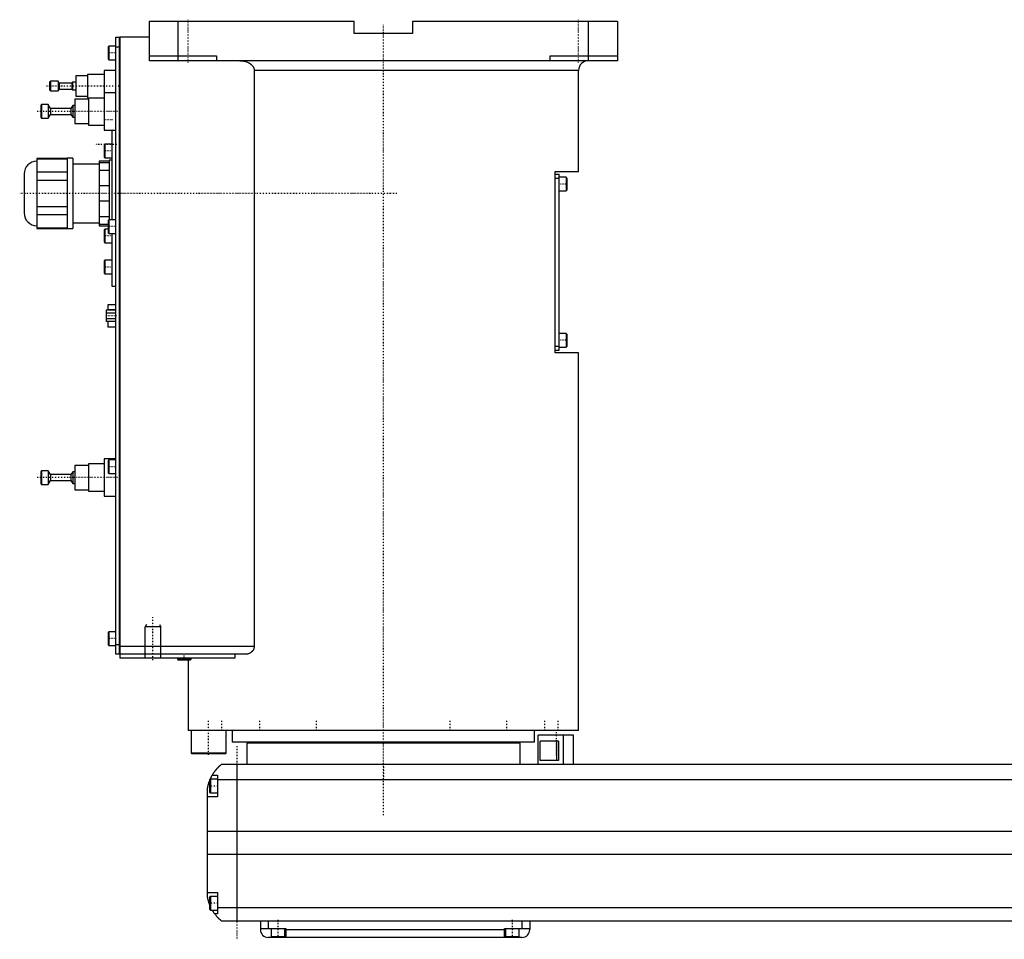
# Model space of a CAD drawing. Extents: x -186 to 906, y -136 to 719.
# Tile 1 of 4: x -186 to 318, y -82 to 389. Entities that reach past the tile are written whole.
import ezdxf

# ---------------------------------------------------------------- set-up
doc = ezdxf.new("R2010")
doc.units = 0
doc.linetypes.add('CENTER', pattern=[1.5, 0.45, -0.5, 0.05, -0.5])
for name, color, linetype in [('AM_0', 7, 'CONTINUOUS'), ('AM_10', 7, 'CONTINUOUS'), ('AM_7', 7, 'CENTER')]:
    doc.layers.add(name, color=color, linetype=linetype)

msp = doc.modelspace()

# ---------------------------------------------------------------- linework, layer by layer
at = {"layer": 'AM_0', "color": 7, "linetype": 'CONTINUOUS'}
for p, q in [((-15, 388), (-120, 388)), ((-120, 388), (-120, 368)), ((-105, 368), (-105, 388)), ((-15, 382), (-15, 388)), ((15, 388), (15, 382)), ((120, 388), (15, 388)), ((105, 368), (105, 388)), ((120, 388), (120, 368)), ((-137, 64), (-137, 380)), ((-137, 380), (-135.05, 380)), ((-135.05, 64), (-135.05, 380)), ((-135, 379.95), (-135.05, 379.95)), ((-120, 380), (-135, 380)), ((-135, 380), (-135, 62)), ((15, 382), (-15, 382)), ((-140.6, 375.5), (-141, 375.1)), ((-141, 375.1), (-141, 368.9)), ((-137, 375.5), (-140.6, 375.5)), ((-140.6, 375.5), (-140.6, 368.5)), ((-135.05, 375), (-137, 375)), ((-135, 374.95), (-135.05, 374.95)), ((-141, 368.9), (-140.6, 368.5)), ((-140.6, 368.5), (-137, 368.5)), ((-120, 370.5), (-85.5, 370.5)), ((-85.5, 370.5), (-85.5, 368)), ((85.5, 370.5), (120, 370.5)), ((85.5, 368), (85.5, 370.5)), ((120, 368), (-120, 368)), ((-151.5, 360.25), (-157.5, 360.25)), ((-157.5, 360.25), (-157.5, 349.75)), ((-143, 361), (-151.5, 361)), ((-151.5, 361), (-151.5, 349)), ((-137, 363), (-143, 363)), ((-143, 363), (-143, 332.5)), ((-66.14, 363), (-66.14, 68)), ((100, 363), (-66.14, 363)), ((100, 311.3), (100, 363)), ((-170.5, 357.5), (-171, 357)), ((-171, 357), (-171, 353)), ((-166.6, 357.5), (-170.5, 357.5)), ((-170.5, 357.5), (-170.5, 352.5)), ((-166, 356.5), (-166.6, 357.5)), ((-166.6, 357.5), (-166.6, 352.5)), ((-166.6, 352.5), (-166, 353.5)), ((-159.5, 356.5), (-166, 356.5)), ((-166, 356.5), (-166, 353.5)), ((-166, 353.5), (-159.5, 353.5)), ((-159.2, 357), (-159.5, 356.5)), ((-159.5, 356.5), (-159.5, 353.5)), ((-159.5, 353.5), (-159.2, 353)), ((-157.5, 357), (-159.2, 357)), ((-159.2, 357), (-159.2, 353)), ((-171, 353), (-170.5, 352.5)), ((-170.5, 352.5), (-166.6, 352.5)), ((-159.2, 353), (-157.5, 353)), ((-151, 348.25), (-158, 348.25)), ((-158, 348.25), (-158, 335.75)), ((-157.5, 349.75), (-151.5, 349.75)), ((-151.5, 349), (-143, 349)), ((-151, 349), (-151, 335)), ((-137, 351.5), (-143, 351.5)), ((-175, 345.5), (-175.5, 345)), ((-175.5, 345), (-175.5, 339)), ((-171.7, 345.5), (-175, 345.5)), ((-175, 345.5), (-175, 338.5)), ((-170.5, 343.5), (-171.7, 345.5)), ((-171.7, 345.5), (-171.7, 338.5)), ((-160, 343.5), (-170.5, 343.5)), ((-170.5, 343.5), (-170.5, 340.5)), ((-159.1, 345), (-160, 343.5)), ((-160, 343.5), (-160, 340.5)), ((-158, 345), (-159.1, 345)), ((-159.1, 345), (-159.1, 339)), ((-175.5, 339), (-175, 338.5)), ((-175, 338.5), (-171.7, 338.5)), ((-171.7, 338.5), (-170.5, 340.5)), ((-170.5, 340.5), (-160, 340.5)), ((-160, 340.5), (-159.1, 339)), ((-159.1, 339), (-158, 339)), ((-158, 335.75), (-151, 335.75)), ((-151, 335), (-143, 335)), ((-143, 332.5), (-137, 332.5)), ((-139, 332.5), (-139, 286.5)), ((-142.6, 325.25), (-143, 324.85)), ((-143, 324.85), (-143, 318.65)), ((-139, 325.25), (-142.6, 325.25)), ((-142.6, 325.25), (-142.6, 318.25)), ((-162, 317.88), (-177.5, 317.88)), ((-177.5, 317.88), (-177.5, 282.12)), ((-177.5, 317.73), (-162, 317.73)), ((-159, 318), (-162, 318)), ((-162, 318), (-162, 282)), ((-159, 318), (-159, 282)), ((-143, 318.65), (-142.6, 318.25)), ((-142.6, 318.25), (-139, 318.25)), ((-145.5, 315), (-159, 315)), ((-140.5, 316.5), (-145.5, 316.5)), ((-145.5, 316.5), (-145.5, 283.5)), ((-145.5, 315.87), (-140.5, 315.87)), ((-139, 317), (-140.5, 317)), ((-140.5, 317), (-140.5, 286.48)), ((-184, 310), (-184, 290)), ((-162, 310.85), (-177.5, 310.85)), ((-140.5, 311.84), (-145.5, 311.84)), ((88, 218.3), (88, 311.3)), ((88, 311.3), (100, 311.3)), ((88, 309.8), (90, 309.8)), ((88, 307.8), (90, 307.8)), ((90, 219.8), (90, 309.8)), ((93.6, 308.3), (90, 308.3)), ((94, 307.9), (93.6, 308.3)), ((93.6, 308.3), (93.6, 301.3)), ((94, 307.9), (94, 301.7)), ((-177.5, 306.88), (-162, 306.88)), ((-145.5, 304.03), (-140.5, 304.03)), ((90, 301.3), (93.6, 301.3)), ((93.6, 301.3), (94, 301.7)), ((-162, 293.12), (-177.5, 293.12)), ((-140.5, 295.97), (-145.5, 295.97)), ((-177.5, 289.15), (-162, 289.15)), ((-145.5, 288.16), (-140.5, 288.16)), ((-159, 285), (-145.5, 285)), ((-141, 284.13), (-145.5, 284.13)), ((-145.5, 283.5), (-141, 283.5)), ((-140.6, 286.5), (-141, 286.1)), ((-141, 286.1), (-141, 279.9)), ((-137, 286.5), (-140.6, 286.5)), ((-140.6, 286.5), (-140.6, 279.5)), ((-162, 282.27), (-177.5, 282.27)), ((-177.5, 282.12), (-162, 282.12)), ((-162, 282), (-159, 282)), ((-142.6, 281.75), (-143, 281.35)), ((-143, 281.35), (-143, 275.15)), ((-141, 281.75), (-142.6, 281.75)), ((-142.6, 281.75), (-142.6, 274.75)), ((-141, 279.9), (-140.6, 279.5)), ((-140.6, 279.5), (-137, 279.5)), ((-139, 279.5), (-139, 252.5)), ((-143, 275.15), (-142.6, 274.75)), ((-142.6, 274.75), (-139, 274.75)), ((-142.6, 265.83), (-143, 265.43)), ((-143, 265.43), (-143, 259.23)), ((-139, 265.83), (-142.6, 265.83)), ((-142.6, 265.83), (-142.6, 258.83)), ((-143, 259.23), (-142.6, 258.83)), ((-142.6, 258.83), (-139, 258.83)), ((-139, 252.5), (-137, 252.5)), ((-137, 243), (-141.1, 243)), ((-141.1, 243), (-141.1, 240.19)), ((-137, 240.19), (-142, 240.19)), ((-142, 240.19), (-142, 234.41)), ((-137, 238.74), (-142, 238.74)), ((-137, 240.47), (-141.1, 240.47)), ((-137, 235.86), (-142, 235.86)), ((-137, 234.41), (-142, 234.41)), ((-141.1, 234.41), (-141.1, 231.6)), ((-137, 231.6), (-141.1, 231.6)), ((93.6, 228.3), (90, 228.3)), ((94, 227.9), (93.6, 228.3)), ((93.6, 228.3), (93.6, 221.3)), ((94, 227.9), (94, 221.7)), ((88, 221.8), (90, 221.8)), ((88, 219.8), (90, 219.8)), ((100, 218.3), (88, 218.3)), ((90, 221.3), (93.6, 221.3)), ((93.6, 221.3), (94, 221.7)), ((100, 25), (100, 218.3)), ((-143, 161.5), (-151, 161.5)), ((-151, 161.5), (-151, 147.5)), ((-137, 164), (-143, 164)), ((-143, 164), (-143, 145)), ((-140.6, 163.5), (-141, 163.1)), ((-141, 163.1), (-141, 156.9)), ((-137, 163.5), (-140.6, 163.5)), ((-140.6, 163.5), (-140.6, 156.5)), ((-175, 158), (-175.5, 157.5)), ((-175.5, 157.5), (-175.5, 151.5)), ((-171.7, 158), (-175, 158)), ((-175, 158), (-175, 151)), ((-170.5, 156), (-171.7, 158)), ((-171.7, 158), (-171.7, 151)), ((-159.1, 157.5), (-160, 156)), ((-158, 157.5), (-159.1, 157.5)), ((-159.1, 157.5), (-159.1, 151.5)), ((-151, 160.75), (-158, 160.75)), ((-158, 160.75), (-158, 148.25)), ((-141, 156.9), (-140.6, 156.5)), ((-140.6, 156.5), (-137, 156.5)), ((-175.5, 151.5), (-175, 151)), ((-171.7, 151), (-170.5, 153)), ((-160, 156), (-170.5, 156)), ((-170.5, 156), (-170.5, 153)), ((-170.5, 153), (-160, 153)), ((-160, 156), (-160, 153)), ((-160, 153), (-159.1, 151.5)), ((-159.1, 151.5), (-158, 151.5)), ((-175, 151), (-171.7, 151)), ((-158, 148.25), (-151, 148.25)), ((-151, 147.5), (-143, 147.5)), ((-143, 145), (-137, 145)), ((-140.6, 75.5), (-141, 75.1)), ((-141, 75.1), (-141, 68.9)), ((-137, 75.5), (-140.6, 75.5)), ((-140.6, 75.5), (-140.6, 68.5)), ((-141, 68.9), (-140.6, 68.5)), ((-140.6, 68.5), (-137, 68.5)), ((-137, 69), (-135.05, 69)), ((-135, 69.05), (-135.05, 69.05)), ((-66.14, 68), (-135, 68)), ((-135.05, 64), (-137, 64)), ((-135, 64.05), (-135.05, 64.05)), ((-70.42, 64), (-135, 64)), ((-75.99, 62), (-135, 62)), ((-105.5, 62), (-105.5, 61.4)), ((-105.5, 61.4), (-105.1, 61)), ((-98.5, 61.4), (-105.5, 61.4)), ((-98.9, 61), (-105.1, 61)), ((-100, 61), (-100, 25)), ((-98.9, 61), (-98.5, 61.4)), ((-98.5, 61.4), (-98.5, 62)), ((-75.99, 64), (-75.99, 62)), ((100, 25), (-100, 25)), ((-98.5, 25), (-98.5, 13.4)), ((-88.79, 25.01), (-88.79, 25)), ((-80.5, 13.4), (-80.5, 25)), ((-77.5, 25), (-77.5, 19)), ((-40.35, 25), (-40.35, 25)), ((77.5, 19), (77.5, 25)), ((79.35, 7.5), (79.35, 22.5)), ((97.35, 22.5), (79.35, 22.5)), ((88.79, 25), (88.79, 25.01)), ((92.35, 7.5), (92.35, 22.5)), ((97.35, 7.5), (97.35, 22.5)), ((77.5, 19), (-77.5, 19)), ((-70, 18.5), (-70, 7.5)), ((70, 18.5), (-70, 18.5)), ((-55, 19), (-55, 18.5)), ((55, 18.5), (55, 19)), ((70, 7.5), (70, 18.5)), ((89.75, 19.5), (80.32, 19.5)), ((80.32, 9.5), (80.32, 19.5)), ((88.64, 19.5), (88.64, 9.5)), ((89.75, 19.5), (89.75, 9.5)), ((-98.5, 13.4), (-98.1, 13)), ((-80.5, 13.4), (-98.5, 13.4)), ((-80.9, 13), (-98.1, 13)), ((-80.9, 13), (-80.5, 13.4)), ((517, 7.5), (-83, 7.5)), ((-75, 7.5), (-75, -72.5)), ((89.75, 9.5), (80.32, 9.5)), ((-88.6, 0), (-89, -0.4)), ((-85, 0), (-88.6, 0)), ((-88.6, 0), (-88.6, -7)), ((-87.65, 2), (-85, 2)), ((-85, 2), (-85, -9)), ((-90, -60.5), (-90, -4.5)), ((-89, -0.4), (-89, -6.6)), ((-85, -0.2), (519, -0.2)), ((-85, -9), (-90, -9)), ((-89, -6.6), (-88.6, -7)), ((-88.6, -7), (-85, -7)), ((-90, -26.54), (524, -26.54)), ((-90, -38.4), (524, -38.4)), ((-90, -58), (-85, -58)), ((-88.6, -60), (-89, -60.4)), ((-89, -60.4), (-89, -66.6)), ((-85, -60), (-88.6, -60)), ((-88.6, -60), (-88.6, -67)), ((-85, -58), (-85, -69)), ((-89, -66.6), (-88.6, -67)), ((-88.6, -67), (-85, -67)), ((-85, -69), (-86.34, -69)), ((-85, -65.78), (519, -65.78)), ((-83, -72.5), (517, -72.5)), ((-63, -72.5), (-63, -77)), ((-59, -72.5), (-59, -76.5)), ((71, -72.5), (71, -76.5)), ((75, -72.5), (75, -77)), ((-63, -76.5), (-50, -76.5)), ((-57.5, -76.5), (-57.5, -80.5)), ((-57.5, -80.5), (-50.5, -80.5)), ((-54, -81), (-54, -80.5)), ((-50.5, -80.5), (-50.5, -76.5)), ((-50, -76.5), (-50, -81)), ((-50, -77), (62, -77)), ((62, -76.5), (75, -76.5)), ((62, -81), (62, -76.5)), ((62.5, -76.5), (62.5, -80.5)), ((62.5, -80.5), (69.5, -80.5)), ((66, -81), (66, -80.5)), ((69.5, -80.5), (69.5, -76.5)), ((71, -81), (-59, -81))]:
    msp.add_line(p, q, dxfattribs=at)
for points in [[(-73.48, 368, 0), (-73.23, 368, 0), (-72.69, 367.97, 0), (-72.14, 367.91, 0), (-71.86, 367.87, 0), (-71.59, 367.82, 0), (-71.05, 367.7, 0), (-70.53, 367.56, 0), (-70.04, 367.4, 0), (-69.53, 367.19, 0), (-69.24, 367.05, 0), (-69.16, 367.01, 0), (-69.07, 366.97, 0), (-69.03, 366.95, 0), (-68.99, 366.93, 0), (-68.91, 366.88, 0), (-68.83, 366.84, 0), (-68.79, 366.81, 0), (-68.75, 366.79, 0), (-68.67, 366.74, 0), (-68.59, 366.7, 0), (-68.55, 366.67, 0), (-68.51, 366.65, 0), (-68.44, 366.6, 0), (-68.36, 366.55, 0), (-68.29, 366.5, 0), (-68.21, 366.45, 0), (-68.14, 366.4, 0), (-68.11, 366.37, 0), (-68.07, 366.35, 0), (-68, 366.29, 0), (-67.93, 366.24, 0), (-67.87, 366.19, 0), (-67.8, 366.13, 0), (-67.73, 366.08, 0), (-67.7, 366.05, 0), (-67.66, 366.02, 0), (-67.6, 365.96, 0), (-67.53, 365.89, 0), (-67.46, 365.83, 0), (-67.4, 365.77, 0), (-67.33, 365.7, 0), (-67.3, 365.67, 0), (-67.27, 365.63, 0), (-67.21, 365.56, 0), (-67.15, 365.49, 0), (-67.09, 365.42, 0), (-67.03, 365.35, 0), (-66.97, 365.28, 0), (-66.94, 365.24, 0), (-66.92, 365.21, 0), (-66.86, 365.13, 0), (-66.81, 365.06, 0), (-66.76, 364.98, 0), (-66.71, 364.91, 0), (-66.67, 364.83, 0), (-66.65, 364.79, 0), (-66.62, 364.76, 0), (-66.58, 364.68, 0), (-66.54, 364.6, 0), (-66.52, 364.57, 0), (-66.5, 364.53, 0), (-66.47, 364.45, 0), (-66.43, 364.37, 0), (-66.41, 364.32, 0), (-66.4, 364.28, 0), (-66.36, 364.2, 0), (-66.33, 364.11, 0), (-66.3, 364.02, 0), (-66.28, 363.94, 0), (-66.25, 363.85, 0), (-66.24, 363.8, 0), (-66.23, 363.76, 0), (-66.21, 363.67, 0), (-66.19, 363.58, 0), (-66.18, 363.49, 0), (-66.17, 363.4, 0), (-66.16, 363.31, 0), (-66.15, 363.26, 0), (-66.15, 363.22, 0), (-66.15, 363.13, 0), (-66.14, 363.04, 0), (-66.14, 363, 0)], [(-66.14, 68, 0), (-66.14, 67.97, 0), (-66.15, 67.9, 0), (-66.15, 67.83, 0), (-66.15, 67.79, 0), (-66.15, 67.76, 0), (-66.16, 67.69, 0), (-66.16, 67.62, 0), (-66.17, 67.55, 0), (-66.18, 67.48, 0), (-66.19, 67.41, 0), (-66.2, 67.38, 0), (-66.21, 67.34, 0), (-66.22, 67.27, 0), (-66.23, 67.21, 0), (-66.25, 67.14, 0), (-66.27, 67.07, 0), (-66.29, 67, 0), (-66.3, 66.97, 0), (-66.31, 66.94, 0), (-66.33, 66.87, 0), (-66.35, 66.81, 0), (-66.36, 66.77, 0), (-66.37, 66.74, 0), (-66.4, 66.68, 0), (-66.42, 66.61, 0), (-66.44, 66.58, 0), (-66.45, 66.55, 0), (-66.48, 66.49, 0), (-66.51, 66.43, 0), (-66.54, 66.37, 0), (-66.57, 66.31, 0), (-66.6, 66.25, 0), (-66.62, 66.22, 0), (-66.63, 66.19, 0), (-66.67, 66.13, 0), (-66.7, 66.07, 0), (-66.74, 66.02, 0), (-66.77, 65.96, 0), (-66.81, 65.91, 0), (-66.83, 65.88, 0), (-66.84, 65.86, 0), (-66.88, 65.8, 0), (-66.92, 65.75, 0), (-66.96, 65.7, 0), (-67, 65.65, 0), (-67.04, 65.6, 0), (-67.06, 65.58, 0), (-67.08, 65.56, 0), (-67.12, 65.51, 0), (-67.16, 65.47, 0), (-67.2, 65.42, 0), (-67.24, 65.38, 0), (-67.28, 65.34, 0), (-67.3, 65.32, 0), (-67.32, 65.3, 0), (-67.36, 65.25, 0), (-67.4, 65.21, 0), (-67.45, 65.17, 0), (-67.49, 65.14, 0), (-67.53, 65.1, 0), (-67.55, 65.08, 0), (-67.58, 65.06, 0), (-67.62, 65.02, 0), (-67.67, 64.99, 0), (-67.69, 64.97, 0), (-67.83, 64.86, 0), (-68.12, 64.67, 0), (-68.41, 64.5, 0), (-68.72, 64.36, 0), (-69.03, 64.24, 0), (-69.34, 64.14, 0), (-69.5, 64.1, 0), (-69.66, 64.07, 0), (-69.97, 64.02, 0), (-70.27, 64, 0), (-70.42, 64, 0)], [(-87.65, 2, 0), (-87.62, 2.05, 0), (-87.57, 2.14, 0), (-87.52, 2.23, 0), (-87.49, 2.27, 0), (-87.46, 2.32, 0), (-87.41, 2.41, 0), (-87.35, 2.5, 0), (-87.3, 2.59, 0), (-87.24, 2.68, 0), (-87.19, 2.76, 0), (-87.16, 2.81, 0), (-87.13, 2.85, 0), (-87.07, 2.94, 0), (-87.02, 3.03, 0), (-86.96, 3.11, 0), (-86.9, 3.2, 0), (-86.85, 3.28, 0), (-86.82, 3.33, 0), (-86.79, 3.37, 0), (-86.73, 3.45, 0), (-86.67, 3.53, 0), (-86.64, 3.58, 0), (-86.62, 3.62, 0), (-86.56, 3.7, 0), (-86.5, 3.78, 0), (-86.47, 3.82, 0), (-86.44, 3.86, 0), (-86.38, 3.94, 0), (-86.33, 4.01, 0), (-86.27, 4.09, 0), (-86.21, 4.17, 0), (-86.15, 4.24, 0), (-86.12, 4.28, 0), (-86.1, 4.32, 0), (-86.04, 4.39, 0), (-85.98, 4.46, 0), (-85.92, 4.54, 0), (-85.87, 4.61, 0), (-85.81, 4.68, 0), (-85.78, 4.71, 0), (-85.75, 4.75, 0), (-85.69, 4.82, 0), (-85.64, 4.89, 0), (-85.58, 4.95, 0), (-85.52, 5.02, 0), (-85.47, 5.08, 0), (-85.44, 5.12, 0), (-85.41, 5.15, 0), (-85.36, 5.21, 0), (-85.3, 5.28, 0), (-85.25, 5.34, 0), (-85.19, 5.4, 0), (-85.14, 5.46, 0), (-85.11, 5.49, 0), (-85.08, 5.52, 0), (-85.03, 5.58, 0), (-84.97, 5.64, 0), (-84.92, 5.7, 0), (-84.87, 5.75, 0), (-84.81, 5.81, 0), (-84.79, 5.84, 0), (-84.76, 5.87, 0), (-84.71, 5.92, 0), (-84.66, 5.98, 0), (-84.63, 6, 0), (-84.6, 6.03, 0), (-84.55, 6.08, 0), (-84.5, 6.13, 0), (-84.48, 6.16, 0), (-84.45, 6.18, 0), (-84.4, 6.23, 0), (-84.35, 6.28, 0), (-84.3, 6.33, 0), (-84.25, 6.38, 0), (-84.2, 6.43, 0), (-84.18, 6.45, 0), (-84.16, 6.47, 0), (-84.11, 6.52, 0), (-84.06, 6.56, 0), (-84.02, 6.61, 0), (-83.97, 6.65, 0), (-83.93, 6.69, 0), (-83.9, 6.71, 0), (-83.88, 6.73, 0), (-83.84, 6.77, 0), (-83.8, 6.81, 0), (-83.75, 6.85, 0), (-83.71, 6.88, 0), (-83.67, 6.92, 0), (-83.66, 6.94, 0), (-83.64, 6.95, 0), (-83.6, 6.99, 0), (-83.56, 7.02, 0), (-83.53, 7.05, 0), (-83.49, 7.08, 0), (-83.46, 7.11, 0), (-83.44, 7.13, 0), (-83.43, 7.14, 0), (-83.39, 7.17, 0), (-83.36, 7.19, 0), (-83.34, 7.22, 0), (-83.31, 7.24, 0), (-83.28, 7.27, 0), (-83.27, 7.28, 0), (-83.25, 7.29, 0), (-83.23, 7.31, 0), (-83.21, 7.33, 0), (-83.2, 7.34, 0), (-83.18, 7.35, 0), (-83.16, 7.36, 0), (-83.14, 7.38, 0), (-83.13, 7.39, 0), (-83.13, 7.4, 0), (-83.11, 7.41, 0), (-83.09, 7.42, 0), (-83.08, 7.44, 0), (-83.06, 7.45, 0), (-83.05, 7.46, 0), (-83.05, 7.46, 0), (-83.04, 7.47, 0), (-83.03, 7.47, 0), (-83.02, 7.48, 0), (-83.02, 7.49, 0), (-83.01, 7.49, 0), (-83.01, 7.49, 0), (-83.01, 7.5, 0), (-83, 7.5, 0), (-83, 7.5, 0), (-83, 7.5, 0), (-83, 7.5, 0)], [(-88.69, -0.09, 0), (-88.65, 0.01, 0), (-88.56, 0.21, 0), (-88.47, 0.4, 0), (-88.43, 0.49, 0), (-88.39, 0.58, 0), (-88.31, 0.76, 0), (-88.22, 0.92, 0), (-88.14, 1.08, 0), (-88.07, 1.23, 0), (-88, 1.36, 0), (-87.96, 1.43, 0), (-87.93, 1.49, 0), (-87.87, 1.6, 0), (-87.82, 1.7, 0), (-87.77, 1.79, 0), (-87.73, 1.86, 0), (-87.7, 1.91, 0), (-87.68, 1.94, 0), (-87.67, 1.96, 0), (-87.66, 1.98, 0), (-87.65, 2, 0), (-87.65, 2, 0)], [(-90, -4.5, 0), (-89.98, -4.39, 0), (-89.94, -4.18, 0), (-89.9, -3.97, 0), (-89.88, -3.87, 0), (-89.86, -3.77, 0), (-89.81, -3.56, 0), (-89.77, -3.36, 0), (-89.72, -3.15, 0), (-89.66, -2.95, 0), (-89.61, -2.74, 0), (-89.58, -2.64, 0), (-89.55, -2.54, 0), (-89.49, -2.33, 0), (-89.43, -2.13, 0), (-89.37, -1.92, 0), (-89.31, -1.72, 0), (-89.24, -1.52, 0), (-89.21, -1.43, 0), (-89.17, -1.33, 0), (-89.1, -1.14, 0), (-89.03, -0.95, 0), (-89, -0.86, 0)], [(-89, -64.14, 0), (-89.04, -64.04, 0), (-89.11, -63.84, 0), (-89.18, -63.64, 0), (-89.22, -63.54, 0), (-89.25, -63.44, 0), (-89.32, -63.24, 0), (-89.38, -63.03, 0), (-89.45, -62.82, 0), (-89.51, -62.61, 0), (-89.57, -62.41, 0), (-89.6, -62.3, 0), (-89.63, -62.2, 0), (-89.68, -61.99, 0), (-89.73, -61.78, 0), (-89.78, -61.57, 0), (-89.83, -61.37, 0), (-89.87, -61.17, 0), (-89.89, -61.07, 0), (-89.91, -60.97, 0), (-89.95, -60.78, 0), (-89.98, -60.59, 0), (-90, -60.5, 0)], [(-86.34, -69, 0), (-86.34, -69, 0), (-86.35, -68.98, 0), (-86.37, -68.96, 0), (-86.38, -68.94, 0), (-86.4, -68.92, 0), (-86.44, -68.86, 0), (-86.49, -68.79, 0), (-86.55, -68.71, 0), (-86.62, -68.61, 0), (-86.7, -68.5, 0), (-86.74, -68.44, 0), (-86.78, -68.38, 0), (-86.87, -68.25, 0), (-86.96, -68.11, 0), (-87.06, -67.96, 0), (-87.16, -67.8, 0), (-87.27, -67.64, 0), (-87.32, -67.55, 0), (-87.37, -67.47, 0), (-87.48, -67.29, 0), (-87.59, -67.1, 0), (-87.65, -67, 0)], [(-83, -72.5, 0), (-83, -72.5, 0), (-83.01, -72.49, 0), (-83.02, -72.49, 0), (-83.02, -72.48, 0), (-83.03, -72.48, 0), (-83.03, -72.48, 0), (-83.04, -72.47, 0), (-83.04, -72.46, 0), (-83.05, -72.46, 0), (-83.06, -72.45, 0), (-83.07, -72.44, 0), (-83.07, -72.44, 0), (-83.08, -72.43, 0), (-83.09, -72.43, 0), (-83.1, -72.42, 0), (-83.11, -72.41, 0), (-83.11, -72.41, 0), (-83.13, -72.39, 0), (-83.14, -72.38, 0), (-83.15, -72.38, 0), (-83.16, -72.37, 0), (-83.17, -72.36, 0), (-83.19, -72.34, 0), (-83.21, -72.33, 0), (-83.22, -72.31, 0), (-83.24, -72.3, 0), (-83.25, -72.29, 0), (-83.26, -72.28, 0), (-83.28, -72.26, 0), (-83.3, -72.25, 0), (-83.32, -72.23, 0), (-83.35, -72.21, 0), (-83.37, -72.19, 0), (-83.38, -72.18, 0), (-83.39, -72.17, 0), (-83.42, -72.15, 0), (-83.44, -72.13, 0), (-83.47, -72.1, 0), (-83.49, -72.08, 0), (-83.52, -72.06, 0), (-83.54, -72.04, 0), (-83.55, -72.03, 0), (-83.58, -72.01, 0), (-83.61, -71.98, 0), (-83.64, -71.95, 0), (-83.67, -71.93, 0), (-83.7, -71.9, 0), (-83.71, -71.89, 0), (-83.73, -71.87, 0), (-83.76, -71.84, 0), (-83.79, -71.81, 0), (-83.83, -71.78, 0), (-83.86, -71.75, 0), (-83.89, -71.72, 0), (-83.91, -71.7, 0), (-83.93, -71.69, 0), (-83.96, -71.65, 0), (-84, -71.62, 0), (-84.02, -71.6, 0), (-84.04, -71.59, 0), (-84.07, -71.55, 0), (-84.11, -71.52, 0), (-84.13, -71.5, 0), (-84.15, -71.48, 0), (-84.19, -71.44, 0), (-84.22, -71.41, 0), (-84.26, -71.37, 0), (-84.3, -71.33, 0), (-84.34, -71.29, 0), (-84.36, -71.27, 0), (-84.38, -71.25, 0), (-84.42, -71.21, 0), (-84.46, -71.17, 0), (-84.6, -71.03, 0), (-84.86, -70.77, 0), (-85.11, -70.49, 0), (-85.38, -70.19, 0), (-85.51, -70.03, 0), (-85.65, -69.87, 0), (-85.92, -69.54, 0), (-86.2, -69.18, 0), (-86.34, -69, 0)]]:
    msp.add_polyline3d(points, dxfattribs=at)
for centre, radius, start, end in [((105, 363), 5, 90, 180), ((-177.5, 310), 6.5, 90, 180), ((-177.5, 290), 6.5, 180, 270), ((-59, -77), 4, 180, 270), ((71, -77), 4, 270, 0)]:
    msp.add_arc(centre, radius, start, end, dxfattribs=at)
at = {"layer": 'AM_10', "color": 7, "linetype": 'CONTINUOUS'}
for p, q in [((-121.32, 79.17), (-122, 78)), ((-114, 78), (-122, 78)), ((-122, 62), (-122, 78)), ((-114.68, 79.17), (-114, 78)), ((-114, 62), (-114, 78))]:
    msp.add_line(p, q, dxfattribs=at)
at = {"layer": 'AM_7', "color": 4, "linetype": 'CENTER'}
for p, q in [((-100, 367), (-100, 389)), ((100, 367), (100, 389)), ((0, -18.4), (0, 386.4)), ((-136.8, 372), (-141.2, 372)), ((-135.3, 355), (-172.7, 355)), ((-135.07, 342), (-177.43, 342)), ((-138.8, 337.67), (-143.2, 337.67)), ((-136.5, 325), (-147.5, 325)), ((-138.8, 321.75), (-143.2, 321.75)), ((94.2, 304.8), (89.8, 304.8)), ((6.95, 300), (-186.25, 300)), ((-136.8, 283), (-141.2, 283)), ((-138.8, 278.25), (-143.2, 278.25)), ((-138.8, 262.33), (-143.2, 262.33)), ((-136.75, 237.3), (-142.25, 237.3)), ((94.2, 224.8), (89.8, 224.8)), ((-136.8, 160), (-141.2, 160)), ((-135.07, 154.5), (-177.43, 154.5)), ((-118, 61), (-118, 83)), ((-136.8, 72), (-141.2, 72)), ((-102, 60.85), (-102, 64.15)), ((-89.5, 12.4), (-89.5, 30.25)), ((-82.69, 24.75), (-82.69, 30.25)), ((-63.29, 24.75), (-63.29, 30.25)), ((-34.25, 24.75), (-34.25, 30.25)), ((34.25, 24.75), (34.25, 30.25)), ((63.29, 24.75), (63.29, 30.25)), ((82.69, 24.75), (82.69, 30.25)), ((89.5, 24.75), (89.5, 30.25)), ((88.6, 24.05), (88.6, 11.95)), ((-75, 17), (-75, -82)), ((0, 7.88), (0, -0.38)), ((-84.8, -3.5), (-89.2, -3.5)), ((-84.8, -63.5), (-89.2, -63.5)), ((-54, -72.1), (-54, -80.9)), ((66, -72.1), (66, -80.9))]:
    msp.add_line(p, q, dxfattribs=at)

doc.saveas('drawing.dxf')
